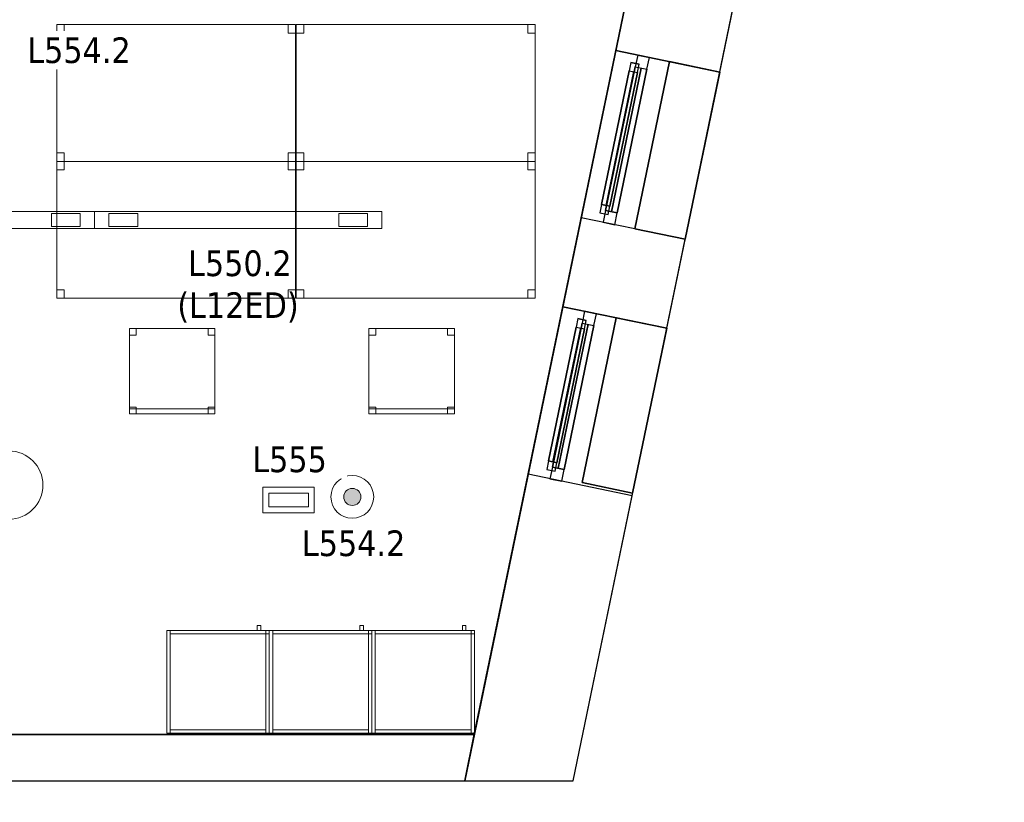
# Model space of a CAD drawing. Header units: metres. Extents: x 397.7 to 427.5, y 12.7 to 28.4.
# Tile 123 of 128: x 421.1 to 426.8, y 12.7 to 17.3. Entities that reach past the tile are written whole.
import ezdxf

# ---------------------------------------------------------------- set-up
doc = ezdxf.new("R2010")
doc.units = ezdxf.units.M
doc.layers.add('01_CARPINTERIA', color=5, linetype='Continuous', lineweight=25, true_color=0x0000ff)
doc.layers.add('01_SUELOS', color=7, linetype='Continuous', lineweight=25, true_color=0x007f00)
for name, color, linetype, lineweight in [('02_MOBILIARIO', 7, 'Continuous', 18), ('A-COLS-____-MCUT', 7, 'Continuous', 18), ('A-COLS-____-OTLN', 7, 'Continuous', 18), ('A-DETL-____-MBND', 7, 'Continuous', 18), ('A-DETL-GENF-OTLN', 7, 'Continuous', 18), ('A-GENM-____-OTLN', 7, 'Continuous', 18), ('A-WALL-____-MCUT', 7, 'Continuous', 25), ('A-WALL-____-OTLN', 7, 'Continuous', 25), ('E-LITE-____-IDEN', 7, 'Continuous', 30), ('E-LITE-EQPM-IDEN', 7, 'Continuous', 30)]:
    doc.layers.add(name, color=color, linetype=linetype, lineweight=lineweight)
doc.styles.add('Tahoma_4', font='tahoma.ttf', dxfattribs={"height": 0.15})

# ---------------------------------------------------------------- blocks, each defined once
blk = doc.blocks.new('Family - Mur P5-151247-08_ENLLUMENAT_P5')
at = {"layer": 'A-WALL-____-MCUT', "color": 253, "true_color": 0xaaaaaa}
for p, q in [((25.4725, 0.27), (0.0535, 0.27)), ((25.4166, 0), (25.4725, 0.27)), ((0, 0), (25.4166, 0))]:
    blk.add_line(p, q, dxfattribs=at)
at = {"layer": 'A-WALL-____-OTLN', "color": 253, "true_color": 0xaaaaaa}
for p, q in [((25.4725, 0.27), (0.0535, 0.27)), ((25.4166, 0), (25.4725, 0.27)), ((0, 0), (25.4166, 0))]:
    blk.add_line(p, q, dxfattribs=at)
at = {"layer": 'A-WALL-____-OTLN', "color": 253, "lineweight": 18, "true_color": 0xaaaaaa}
blk.add_line((0, 0), (25.4166, 0), dxfattribs=at)
blk = doc.blocks.new('Family - Taula 140X80_P5-151301-08_ENLLUMENAT_P5')
at = {"layer": 'A-DETL-____-MBND', "color": 253, "true_color": 0xaaaaaa}
for p, q in [((0, 0.8001), (0.0437, 0.8001)), ((0, 0.7501), (0, 0.8001)), ((0.0437, 0.8001), (0, 0.8001)), ((0, 0.8001), (0, 0.7501)), ((0, 0.8001), (1.3973, 0.8001)), ((0, 0), (0, 0.8001)), ((1.3973, 0.8001), (0, 0.8001)), ((0, 0.8001), (0, 0)), ((0.0437, 0.7501), (0, 0.7501)), ((0, 0.7501), (0.0437, 0.7501)), ((0.0437, 0.8001), (0.0437, 0.7501)), ((0.0437, 0.7501), (0.0437, 0.8001)), ((1.3536, 0.8001), (1.3973, 0.8001)), ((1.3536, 0.7501), (1.3536, 0.8001)), ((1.3973, 0.8001), (1.3536, 0.8001)), ((1.3536, 0.8001), (1.3536, 0.7501)), ((1.3973, 0.7501), (1.3536, 0.7501)), ((1.3536, 0.7501), (1.3973, 0.7501)), ((1.3973, 0.8001), (1.3973, 0.7501)), ((1.3973, 0.7501), (1.3973, 0.8001)), ((1.3973, 0.8001), (1.3973, 0)), ((1.3973, 0), (1.3973, 0.8001)), ((0, 0.05), (0.0437, 0.05)), ((0, 0), (0, 0.05)), ((0.0437, 0.05), (0, 0.05)), ((0, 0.05), (0, 0)), ((0.0437, 0), (0, 0)), ((0, 0), (0.0437, 0)), ((0, 0), (1.3973, 0)), ((0.0437, 0.05), (0.0437, 0)), ((0.0437, 0), (0.0437, 0.05)), ((1.3536, 0.05), (1.3973, 0.05)), ((1.3536, 0), (1.3536, 0.05)), ((1.3973, 0.05), (1.3536, 0.05)), ((1.3536, 0.05), (1.3536, 0)), ((1.3973, 0), (1.3536, 0)), ((1.3536, 0), (1.3973, 0)), ((1.3973, 0.05), (1.3973, 0)), ((1.3973, 0), (1.3973, 0.05)), ((1.3973, 0), (0, 0))]:
    blk.add_line(p, q, dxfattribs=at)
blk = doc.blocks.new('Family - Cadira d_Oficina_P5-151303-08_ENLLUMENAT_P5')
at = {"layer": 'A-DETL-____-MBND', "color": 253, "true_color": 0xaaaaaa}
for p, q in [((0, 0.5), (0.04, 0.5)), ((0, 0.46), (0, 0.5)), ((0.04, 0.5), (0, 0.5)), ((0, 0.5), (0, 0.46)), ((0, 0), (0, 0.5)), ((0, 0.5), (0.5, 0.5)), ((0, 0.5), (0, 0)), ((0.5, 0.5), (0, 0.5)), ((0.04, 0.5), (0.04, 0.46)), ((0.04, 0.46), (0.04, 0.5)), ((0.46, 0.5), (0.5, 0.5)), ((0.46, 0.46), (0.46, 0.5)), ((0.5, 0.5), (0.46, 0.5)), ((0.46, 0.5), (0.46, 0.46)), ((0.5, 0.5), (0.5, 0.46)), ((0.5, 0.46), (0.5, 0.5)), ((0.5, 0.5), (0.5, 0)), ((0.5, 0), (0.5, 0.5)), ((0.04, 0.46), (0, 0.46)), ((0, 0.46), (0.04, 0.46)), ((0.5, 0.46), (0.46, 0.46)), ((0.46, 0.46), (0.5, 0.46)), ((0, 0.04), (0.04, 0.04)), ((0, 0), (0, 0.04)), ((0.04, 0.04), (0, 0.04)), ((0, 0.04), (0, 0)), ((0, 0.03), (0.5, 0.03)), ((0, 0), (0, 0.03)), ((0.5, 0.03), (0, 0.03)), ((0, 0.03), (0, 0)), ((0.04, 0), (0, 0)), ((0, 0), (0.04, 0)), ((0.5, 0), (0, 0)), ((0, 0), (0.5, 0)), ((0.5, 0), (0, 0)), ((0, 0), (0.5, 0)), ((0.04, 0.04), (0.04, 0)), ((0.04, 0), (0.04, 0.04)), ((0.46, 0.04), (0.5, 0.04)), ((0.46, 0), (0.46, 0.04)), ((0.5, 0.04), (0.46, 0.04)), ((0.46, 0.04), (0.46, 0)), ((0.46, 0), (0.5, 0)), ((0.5, 0.04), (0.5, 0)), ((0.5, 0), (0.5, 0.04)), ((0.5, 0.03), (0.5, 0)), ((0.5, 0), (0.5, 0.03)), ((0.5, 0), (0.46, 0))]:
    blk.add_line(p, q, dxfattribs=at)
blk = doc.blocks.new('Family - Façana sur-est P5-151323-08_ENLLUMENAT_P5')
at = {"layer": 'A-WALL-____-MCUT', "color": 253, "true_color": 0xaaaaaa}
for p, q in [((1.7018, 0.62), (-0.1284, 0.62)), ((-0.1284, 0.62), (0, 0)), ((1.7018, 0), (1.7018, 0.62)), ((3.2333, 0.62), (2.7018, 0.62)), ((2.7018, 0.62), (2.7018, 0)), ((3.2333, 0), (3.2333, 0.62)), ((4.2318, 0.62), (4.2318, 0)), ((5.8626, 0.62), (4.2318, 0.62)), ((5.8626, 0), (5.8626, 0.62)), ((0, 0), (1.7018, 0)), ((2.7018, 0), (3.2333, 0)), ((4.2318, 0), (5.8626, 0))]:
    blk.add_line(p, q, dxfattribs=at)
at = {"layer": 'A-WALL-____-OTLN', "color": 253, "true_color": 0xaaaaaa}
for p, q in [((5.8626, 0.62), (-0.1284, 0.62)), ((-0.1284, 0.62), (0, 0)), ((1.7018, 0), (1.7018, 0.62)), ((2.7018, 0.62), (1.7018, 0.62)), ((2.7018, 0), (2.7018, 0.62)), ((3.2333, 0), (3.2333, 0.62)), ((4.2318, 0.62), (3.2333, 0.62)), ((4.2318, 0), (4.2318, 0.62)), ((5.8626, 0), (5.8626, 0.62)), ((0, 0), (5.8626, 0)), ((1.7018, 0), (2.7018, 0)), ((3.2333, 0), (4.2318, 0))]:
    blk.add_line(p, q, dxfattribs=at)
at = {"layer": 'A-WALL-____-OTLN', "color": 253, "lineweight": 18, "true_color": 0xaaaaaa}
blk.add_line((0, 0), (5.8626, 0), dxfattribs=at)
blk = doc.blocks.new('Family - Vano finestra P5-151325-08_ENLLUMENAT_P5')
at = {"layer": 'A-GENM-____-OTLN', "color": 253, "true_color": 0xaaaaaa}
for p, q in [((424.2321, 15.612), (424.0293, 14.6328)), ((424.0293, 14.6328), (424.2321, 15.612)), ((424.8392, 15.4864), (424.2321, 15.612)), ((424.2321, 15.612), (424.8392, 15.4864)), ((424.6365, 14.5071), (424.8392, 15.4864)), ((424.8392, 15.4864), (424.6365, 14.5071)), ((424.0293, 14.6328), (424.6365, 14.5071)), ((424.0293, 14.6328), (424.6365, 14.5071))]:
    blk.add_line(p, q, dxfattribs=at)
blk = doc.blocks.new('Family - Vano finestra P5-151327-08_ENLLUMENAT_P5')
at = {"layer": 'A-GENM-____-OTLN', "color": 253, "true_color": 0xaaaaaa}
for p, q in [((424.5422, 17.1103), (424.3398, 16.1325)), ((424.3398, 16.1325), (424.5422, 17.1103)), ((425.1494, 16.9846), (424.5422, 17.1103)), ((424.5422, 17.1103), (425.1494, 16.9846)), ((424.9469, 16.0068), (425.1494, 16.9846)), ((425.1494, 16.9846), (424.9469, 16.0068)), ((424.3398, 16.1325), (424.9469, 16.0068)), ((424.3398, 16.1325), (424.9469, 16.0068))]:
    blk.add_line(p, q, dxfattribs=at)
blk = doc.blocks.new('Family - Taula 140X80_P5-151368-08_ENLLUMENAT_P5')
at = {"layer": 'A-DETL-____-MBND', "color": 253, "true_color": 0xaaaaaa}
for p, q in [((0, 0), (0, 0.8001)), ((0, 0.8001), (1.3973, 0.8001)), ((1.3973, 0.8001), (0, 0.8001)), ((0, 0.8001), (0, 0)), ((0, 0.7501), (0, 0.8001)), ((0, 0.8001), (0.0437, 0.8001)), ((0.0437, 0.8001), (0, 0.8001)), ((0, 0.8001), (0, 0.7501)), ((0.0437, 0.7501), (0, 0.7501)), ((0, 0.7501), (0.0437, 0.7501)), ((0.0437, 0.8001), (0.0437, 0.7501)), ((0.0437, 0.7501), (0.0437, 0.8001)), ((1.3536, 0.7501), (1.3536, 0.8001)), ((1.3536, 0.8001), (1.3973, 0.8001)), ((1.3973, 0.8001), (1.3536, 0.8001)), ((1.3536, 0.8001), (1.3536, 0.7501)), ((1.3973, 0.7501), (1.3536, 0.7501)), ((1.3536, 0.7501), (1.3973, 0.7501)), ((1.3973, 0.8001), (1.3973, 0.7501)), ((1.3973, 0.7501), (1.3973, 0.8001)), ((1.3973, 0.8001), (1.3973, 0)), ((1.3973, 0), (1.3973, 0.8001)), ((0, 0), (0, 0.05)), ((0, 0.05), (0.0437, 0.05)), ((0.0437, 0.05), (0, 0.05)), ((0, 0.05), (0, 0)), ((1.3973, 0), (0, 0)), ((0, 0), (1.3973, 0)), ((0.0437, 0), (0, 0)), ((0, 0), (0.0437, 0)), ((0.0437, 0.05), (0.0437, 0)), ((0.0437, 0), (0.0437, 0.05)), ((1.3536, 0), (1.3536, 0.05)), ((1.3536, 0.05), (1.3973, 0.05)), ((1.3973, 0.05), (1.3536, 0.05)), ((1.3536, 0.05), (1.3536, 0)), ((1.3973, 0), (1.3536, 0)), ((1.3536, 0), (1.3973, 0)), ((1.3973, 0.05), (1.3973, 0)), ((1.3973, 0), (1.3973, 0.05))]:
    blk.add_line(p, q, dxfattribs=at)
blk = doc.blocks.new('Family - Taula 140X80_P5-151380-08_ENLLUMENAT_P5')
at = {"layer": 'A-DETL-____-MBND', "color": 253, "true_color": 0xaaaaaa}
for p, q in [((0, 0.8001), (1.3973, 0.8001)), ((0, 0), (0, 0.8001)), ((1.3973, 0.8001), (0, 0.8001)), ((0, 0.8001), (0, 0)), ((0, 0.8001), (0.0437, 0.8001)), ((0, 0.7501), (0, 0.8001)), ((0.0437, 0.8001), (0, 0.8001)), ((0, 0.8001), (0, 0.7501)), ((0.0437, 0.7501), (0, 0.7501)), ((0, 0.7501), (0.0437, 0.7501)), ((0.0437, 0.8001), (0.0437, 0.7501)), ((0.0437, 0.7501), (0.0437, 0.8001)), ((1.3536, 0.8001), (1.3973, 0.8001)), ((1.3536, 0.7501), (1.3536, 0.8001)), ((1.3973, 0.8001), (1.3536, 0.8001)), ((1.3536, 0.8001), (1.3536, 0.7501)), ((1.3973, 0.7501), (1.3536, 0.7501)), ((1.3536, 0.7501), (1.3973, 0.7501)), ((1.3973, 0.8001), (1.3973, 0)), ((1.3973, 0), (1.3973, 0.8001)), ((1.3973, 0.8001), (1.3973, 0.7501)), ((1.3973, 0.7501), (1.3973, 0.8001)), ((0, 0.05), (0.0437, 0.05)), ((0, 0), (0, 0.05)), ((0.0437, 0.05), (0, 0.05)), ((0, 0.05), (0, 0)), ((0.0437, 0), (0, 0)), ((0, 0), (0.0437, 0)), ((0, 0), (1.3973, 0)), ((0.0437, 0.05), (0.0437, 0)), ((0.0437, 0), (0.0437, 0.05)), ((1.3536, 0.05), (1.3973, 0.05)), ((1.3536, 0), (1.3536, 0.05)), ((1.3973, 0.05), (1.3536, 0.05)), ((1.3536, 0.05), (1.3536, 0)), ((1.3973, 0), (1.3536, 0)), ((1.3536, 0), (1.3973, 0)), ((1.3973, 0.05), (1.3973, 0)), ((1.3973, 0), (1.3973, 0.05)), ((1.3973, 0), (0, 0))]:
    blk.add_line(p, q, dxfattribs=at)
blk = doc.blocks.new('Family - Acabats de façanes P5-151392-08_ENLLUMENAT_P5')
at = {"layer": '01_SUELOS', "color": 9, "true_color": 0xaad4aa}
for p, q in [((0, 0.0609), (0.202, 1.0388)), ((0.202, 1.0388), (0, 0.0609)), ((0.202, 1.0388), (0.4966, 0.9778)), ((0.4966, 0.9778), (0.202, 1.0388)), ((0.4966, 0.9778), (0.2942, 0)), ((0.2942, 0), (0.4966, 0.9778)), ((0.2942, 0), (0, 0.0609)), ((0, 0.0609), (0.2942, 0))]:
    blk.add_line(p, q, dxfattribs=at)
blk = doc.blocks.new('Family - Armai 60x60x60_P5-151428-08_ENLLUMENAT_P5')
at = {"layer": 'A-DETL-____-MBND', "color": 253, "true_color": 0xaaaaaa}
for p, q in [((0, 0.6), (0.6, 0.6)), ((0.6, 0.6), (0, 0.6)), ((0, 0), (0, 0.6)), ((0, 0.6), (0, 0)), ((0, 0.6), (0.6, 0.6)), ((0.6, 0.6), (0, 0.6)), ((0, 0), (0, 0.6)), ((0, 0.6), (0, 0)), ((0, 0.6), (0.02, 0.6)), ((0.02, 0.6), (0, 0.6)), ((0, 0), (0, 0.6)), ((0, 0.6), (0, 0)), ((0.02, 0.6), (0.02, 0)), ((0.02, 0), (0.02, 0.6)), ((0.02, 0.58), (0.02, 0.6)), ((0.02, 0.6), (0.02, 0.58)), ((0.02, 0.6), (0.58, 0.6)), ((0.58, 0.6), (0.02, 0.6)), ((0.58, 0.58), (0.02, 0.58)), ((0.02, 0.58), (0.58, 0.58)), ((0.53, 0.6), (0.53, 0.63)), ((0.53, 0.63), (0.53, 0.6)), ((0.53, 0.63), (0.55, 0.63)), ((0.55, 0.63), (0.53, 0.63)), ((0.55, 0.6), (0.53, 0.6)), ((0.53, 0.6), (0.55, 0.6)), ((0.55, 0.63), (0.55, 0.6)), ((0.55, 0.63), (0.55, 0.6)), ((0.58, 0.58), (0.58, 0.6)), ((0.58, 0.6), (0.6, 0.6)), ((0.58, 0.58), (0.58, 0.6)), ((0.6, 0.6), (0.58, 0.6)), ((0.58, 0.6), (0.6, 0.6)), ((0.6, 0.6), (0.58, 0.6)), ((0.58, 0), (0.58, 0.6)), ((0.58, 0.6), (0.58, 0)), ((0.58, 0.6), (0.58, 0.58)), ((0.58, 0.6), (0.58, 0.58)), ((0.6, 0.58), (0.58, 0.58)), ((0.58, 0.58), (0.6, 0.58)), ((0.6, 0.6), (0.6, 0)), ((0.6, 0), (0.6, 0.6)), ((0.6, 0.58), (0.6, 0.6)), ((0.6, 0.6), (0.6, 0.58)), ((0.6, 0.6), (0.6, 0)), ((0.6, 0), (0.6, 0.6)), ((0.6, 0.6), (0.6, 0)), ((0.6, 0), (0.6, 0.6)), ((0.6, 0), (0, 0)), ((0, 0), (0.6, 0)), ((0.6, 0), (0, 0)), ((0, 0), (0.6, 0)), ((0.02, 0), (0, 0)), ((0.02, 0), (0, 0)), ((0.02, 0), (0.02, 0.02)), ((0.02, 0.02), (0.02, 0)), ((0.02, 0.02), (0.58, 0.02)), ((0.58, 0.02), (0.02, 0.02)), ((0.58, 0), (0.02, 0)), ((0.02, 0), (0.58, 0)), ((0.58, 0.02), (0.58, 0)), ((0.58, 0.02), (0.58, 0)), ((0.6, 0), (0.58, 0)), ((0.6, 0), (0.58, 0))]:
    blk.add_line(p, q, dxfattribs=at)
blk = doc.blocks.new('Family - Taula 140X80_P5-151452-08_ENLLUMENAT_P5')
at = {"layer": 'A-DETL-____-MBND', "color": 253, "true_color": 0xaaaaaa}
for p, q in [((0, 0), (0, 0.8001)), ((0, 0.8001), (1.3973, 0.8001)), ((1.3973, 0.8001), (0, 0.8001)), ((0, 0.8001), (0, 0)), ((0, 0.7501), (0, 0.8001)), ((0, 0.8001), (0.0437, 0.8001)), ((0.0437, 0.8001), (0, 0.8001)), ((0, 0.8001), (0, 0.7501)), ((0.0437, 0.7501), (0, 0.7501)), ((0, 0.7501), (0.0437, 0.7501)), ((0.0437, 0.8001), (0.0437, 0.7501)), ((0.0437, 0.7501), (0.0437, 0.8001)), ((1.3536, 0.7501), (1.3536, 0.8001)), ((1.3536, 0.8001), (1.3973, 0.8001)), ((1.3973, 0.8001), (1.3536, 0.8001)), ((1.3536, 0.8001), (1.3536, 0.7501)), ((1.3973, 0.7501), (1.3536, 0.7501)), ((1.3536, 0.7501), (1.3973, 0.7501)), ((1.3973, 0.8001), (1.3973, 0.7501)), ((1.3973, 0.7501), (1.3973, 0.8001)), ((1.3973, 0.8001), (1.3973, 0)), ((1.3973, 0), (1.3973, 0.8001)), ((0, 0), (0, 0.05)), ((0, 0.05), (0.0437, 0.05)), ((0.0437, 0.05), (0, 0.05)), ((0, 0.05), (0, 0)), ((1.3973, 0), (0, 0)), ((0, 0), (1.3973, 0)), ((0.0437, 0), (0, 0)), ((0, 0), (0.0437, 0)), ((0.0437, 0.05), (0.0437, 0)), ((0.0437, 0), (0.0437, 0.05)), ((1.3536, 0), (1.3536, 0.05)), ((1.3536, 0.05), (1.3973, 0.05)), ((1.3973, 0.05), (1.3536, 0.05)), ((1.3536, 0.05), (1.3536, 0)), ((1.3973, 0), (1.3536, 0)), ((1.3536, 0), (1.3973, 0)), ((1.3973, 0.05), (1.3973, 0)), ((1.3973, 0), (1.3973, 0.05))]:
    blk.add_line(p, q, dxfattribs=at)
blk = doc.blocks.new('Forma directa - LONDR55-XX_ZZ-ARQ-CAA-M3D-Londres55-151496-08_ENLLUMENAT_P5')
at = {"layer": '01_CARPINTERIA', "color": 161, "true_color": 0xaaaaff}
for p, q in [((0.07, 0.07), (0, 0.07)), ((0, 0.07), (0, 0)), ((0.07, 0.07), (0, 0.07)), ((0, 0.07), (0, 0)), ((0.1, 0.1), (0.05, 0.1)), ((0.05, 0.1), (0.05, 0.05)), ((0.1, 0.1), (0.05, 0.1)), ((0.05, 0.1), (0.05, 0.05)), ((0.07, 0.07), (0.93, 0.07)), ((0.93, 0.07), (0.07, 0.07)), ((0.07, 0.07), (0.07, 0)), ((0.07, 0), (0.07, 0.07)), ((0.07, 0), (0.07, 0.07)), ((0.07, 0.07), (0.07, 0)), ((0.1, 0.1), (0.9, 0.1)), ((0.9, 0.1), (0.1, 0.1)), ((0.1, 0.1), (0.1, 0.05)), ((0.1, 0.05), (0.1, 0.1)), ((0.1, 0.05), (0.1, 0.1)), ((0.1, 0.1), (0.1, 0.05)), ((0.9, 0.075), (0.1, 0.075)), ((0.9, 0.075), (0.1, 0.075)), ((0.9, 0.1), (0.9, 0.05)), ((0.9, 0.1), (0.9, 0.05)), ((0.95, 0.1), (0.9, 0.1)), ((0.9, 0.1), (0.9, 0.05)), ((0.95, 0.1), (0.9, 0.1)), ((0.9, 0.1), (0.9, 0.05)), ((0.93, 0.07), (0.93, 0)), ((0.93, 0.07), (0.93, 0)), ((1, 0.07), (0.93, 0.07)), ((0.93, 0.07), (0.93, 0)), ((1, 0.07), (0.93, 0.07)), ((0.93, 0.07), (0.93, 0)), ((0.95, 0.05), (0.95, 0.1)), ((0.95, 0.1), (0.95, 0.05)), ((1, 0), (1, 0.07)), ((1, 0.07), (1, 0)), ((0, 0), (0.07, 0)), ((0, 0), (0.07, 0)), ((0.05, 0.05), (0.1, 0.05)), ((0.05, 0.05), (0.1, 0.05)), ((0.93, 0.035), (0.07, 0.035)), ((0.07, 0.035), (0.93, 0.035)), ((0.07, 0), (0.93, 0)), ((0.93, 0), (0.07, 0)), ((0.1, 0.05), (0.9, 0.05)), ((0.9, 0.05), (0.1, 0.05)), ((0.9, 0.05), (0.95, 0.05)), ((0.9, 0.05), (0.95, 0.05)), ((0.93, 0), (1, 0)), ((0.93, 0), (1, 0))]:
    blk.add_line(p, q, dxfattribs=at)
blk = doc.blocks.new('Forma directa - Finestra P5-151497-08_ENLLUMENAT_P5')
at = {"xscale": 1.00000002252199, "yscale": 1.00000002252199, "zscale": 1.00000002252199}
blk.add_blockref('Forma directa - LONDR55-XX_ZZ-ARQ-CAA-M3D-Londres55-151496-08_ENLLUMENAT_P5', (0, 0), dxfattribs=at)
blk = doc.blocks.new('Family - Cadira d_Oficina_P5-151540-08_ENLLUMENAT_P5')
at = {"layer": 'A-DETL-____-MBND', "color": 253, "true_color": 0xaaaaaa}
for p, q in [((0, 0.5), (0.04, 0.5)), ((0, 0.46), (0, 0.5)), ((0.04, 0.5), (0, 0.5)), ((0, 0.5), (0, 0.46)), ((0, 0), (0, 0.5)), ((0, 0.5), (0.5, 0.5)), ((0, 0.5), (0, 0)), ((0.5, 0.5), (0, 0.5)), ((0.04, 0.5), (0.04, 0.46)), ((0.04, 0.46), (0.04, 0.5)), ((0.46, 0.5), (0.5, 0.5)), ((0.46, 0.46), (0.46, 0.5)), ((0.5, 0.5), (0.46, 0.5)), ((0.46, 0.5), (0.46, 0.46)), ((0.5, 0.5), (0.5, 0.46)), ((0.5, 0.46), (0.5, 0.5)), ((0.5, 0.5), (0.5, 0)), ((0.5, 0), (0.5, 0.5)), ((0.04, 0.46), (0, 0.46)), ((0, 0.46), (0.04, 0.46)), ((0.5, 0.46), (0.46, 0.46)), ((0.46, 0.46), (0.5, 0.46)), ((0, 0.04), (0.04, 0.04)), ((0, 0), (0, 0.04)), ((0.04, 0.04), (0, 0.04)), ((0, 0.04), (0, 0)), ((0, 0.03), (0.5, 0.03)), ((0, 0), (0, 0.03)), ((0.5, 0.03), (0, 0.03)), ((0, 0.03), (0, 0)), ((0.04, 0), (0, 0)), ((0, 0), (0.04, 0)), ((0.5, 0), (0, 0)), ((0, 0), (0.5, 0)), ((0.5, 0), (0, 0)), ((0, 0), (0.5, 0)), ((0.04, 0.04), (0.04, 0)), ((0.04, 0), (0.04, 0.04)), ((0.46, 0.04), (0.5, 0.04)), ((0.46, 0), (0.46, 0.04)), ((0.5, 0.04), (0.46, 0.04)), ((0.46, 0.04), (0.46, 0)), ((0.46, 0), (0.5, 0)), ((0.5, 0.04), (0.5, 0)), ((0.5, 0), (0.5, 0.04)), ((0.5, 0.03), (0.5, 0)), ((0.5, 0), (0.5, 0.03)), ((0.5, 0), (0.46, 0))]:
    blk.add_line(p, q, dxfattribs=at)
blk = doc.blocks.new('Family - Paviment P5-151720-08_ENLLUMENAT_P5')
at = {"layer": '01_SUELOS', "color": 9, "true_color": 0xaad4aa}
for p, q in [((25.4182, 0), (28.518, 14.9576)), ((28.518, 14.9576), (25.4182, 0)), ((0, 0), (25.4182, 0)), ((25.4182, 0), (0, 0))]:
    blk.add_line(p, q, dxfattribs=at)
blk = doc.blocks.new('Forma directa - LONDR55-XX_ZZ-ARQ-CAA-M3D-Londres55-151745-08_ENLLUMENAT_P5')
at = {"layer": '01_CARPINTERIA', "color": 161, "true_color": 0xaaaaff}
for p, q in [((0.07, 0.07), (0, 0.07)), ((0, 0.07), (0, 0)), ((0.07, 0.07), (0, 0.07)), ((0, 0.07), (0, 0)), ((0.1, 0.1), (0.05, 0.1)), ((0.05, 0.1), (0.05, 0.05)), ((0.1, 0.1), (0.05, 0.1)), ((0.05, 0.1), (0.05, 0.05)), ((0.07, 0.07), (0.9285, 0.07)), ((0.9285, 0.07), (0.07, 0.07)), ((0.07, 0.07), (0.07, 0)), ((0.07, 0), (0.07, 0.07)), ((0.07, 0), (0.07, 0.07)), ((0.07, 0.07), (0.07, 0)), ((0.1, 0.05), (0.1, 0.1)), ((0.1, 0.1), (0.1, 0.05)), ((0.1, 0.1), (0.8985, 0.1)), ((0.8985, 0.1), (0.1, 0.1)), ((0.1, 0.1), (0.1, 0.05)), ((0.1, 0.05), (0.1, 0.1)), ((0.8985, 0.075), (0.1, 0.075)), ((0.8985, 0.075), (0.1, 0.075)), ((0.9485, 0.1), (0.8985, 0.1)), ((0.8985, 0.1), (0.8985, 0.05)), ((0.9485, 0.1), (0.8985, 0.1)), ((0.8985, 0.1), (0.8985, 0.05)), ((0.8985, 0.1), (0.8985, 0.05)), ((0.8985, 0.1), (0.8985, 0.05)), ((0.9985, 0.07), (0.9285, 0.07)), ((0.9285, 0.07), (0.9285, 0)), ((0.9985, 0.07), (0.9285, 0.07)), ((0.9285, 0.07), (0.9285, 0)), ((0.9285, 0.07), (0.9285, 0)), ((0.9285, 0.07), (0.9285, 0)), ((0.9485, 0.05), (0.9485, 0.1)), ((0.9485, 0.1), (0.9485, 0.05)), ((0.9985, 0), (0.9985, 0.07)), ((0.9985, 0.07), (0.9985, 0)), ((0, 0), (0.07, 0)), ((0, 0), (0.07, 0)), ((0.05, 0.05), (0.1, 0.05)), ((0.05, 0.05), (0.1, 0.05)), ((0.9285, 0.035), (0.07, 0.035)), ((0.07, 0.035), (0.9285, 0.035)), ((0.07, 0), (0.9285, 0)), ((0.9285, 0), (0.07, 0)), ((0.1, 0.05), (0.8985, 0.05)), ((0.8985, 0.05), (0.1, 0.05)), ((0.8985, 0.05), (0.9485, 0.05)), ((0.8985, 0.05), (0.9485, 0.05)), ((0.9285, 0), (0.9985, 0)), ((0.9285, 0), (0.9985, 0))]:
    blk.add_line(p, q, dxfattribs=at)
blk = doc.blocks.new('Forma directa - Finestra P5-151746-08_ENLLUMENAT_P5')
at = {"xscale": 1.00000000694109, "yscale": 1.00000000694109, "zscale": 1.00000000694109}
blk.add_blockref('Forma directa - LONDR55-XX_ZZ-ARQ-CAA-M3D-Londres55-151745-08_ENLLUMENAT_P5', (0, 0), dxfattribs=at)
blk = doc.blocks.new('Family - Armai 60x60x60_P5-151775-08_ENLLUMENAT_P5')
at = {"layer": 'A-DETL-____-MBND', "color": 253, "true_color": 0xaaaaaa}
for p, q in [((0, 0.6), (0.6, 0.6)), ((0.6, 0.6), (0, 0.6)), ((0, 0), (0, 0.6)), ((0, 0.6), (0, 0)), ((0, 0.6), (0.6, 0.6)), ((0.6, 0.6), (0, 0.6)), ((0, 0), (0, 0.6)), ((0, 0.6), (0, 0)), ((0, 0.6), (0.02, 0.6)), ((0.02, 0.6), (0, 0.6)), ((0, 0), (0, 0.6)), ((0, 0.6), (0, 0)), ((0.02, 0.58), (0.02, 0.6)), ((0.02, 0.6), (0.02, 0.58)), ((0.02, 0.6), (0.58, 0.6)), ((0.58, 0.6), (0.02, 0.6)), ((0.02, 0.6), (0.02, 0)), ((0.02, 0), (0.02, 0.6)), ((0.58, 0.58), (0.02, 0.58)), ((0.02, 0.58), (0.58, 0.58)), ((0.53, 0.6), (0.53, 0.63)), ((0.53, 0.63), (0.53, 0.6)), ((0.53, 0.63), (0.55, 0.63)), ((0.55, 0.63), (0.53, 0.63)), ((0.55, 0.6), (0.53, 0.6)), ((0.53, 0.6), (0.55, 0.6)), ((0.55, 0.63), (0.55, 0.6)), ((0.55, 0.63), (0.55, 0.6)), ((0.58, 0.6), (0.58, 0.58)), ((0.58, 0.6), (0.58, 0.58)), ((0.58, 0.6), (0.6, 0.6)), ((0.6, 0.6), (0.58, 0.6)), ((0.58, 0), (0.58, 0.6)), ((0.58, 0.6), (0.58, 0)), ((0.58, 0.58), (0.58, 0.6)), ((0.58, 0.6), (0.6, 0.6)), ((0.58, 0.58), (0.58, 0.6)), ((0.6, 0.6), (0.58, 0.6)), ((0.6, 0.58), (0.58, 0.58)), ((0.58, 0.58), (0.6, 0.58)), ((0.6, 0.6), (0.6, 0)), ((0.6, 0), (0.6, 0.6)), ((0.6, 0.6), (0.6, 0)), ((0.6, 0), (0.6, 0.6)), ((0.6, 0.6), (0.6, 0)), ((0.6, 0), (0.6, 0.6)), ((0.6, 0.58), (0.6, 0.6)), ((0.6, 0.6), (0.6, 0.58)), ((0.6, 0), (0, 0)), ((0, 0), (0.6, 0)), ((0.6, 0), (0, 0)), ((0, 0), (0.6, 0)), ((0.02, 0), (0, 0)), ((0.02, 0), (0, 0)), ((0.02, 0), (0.02, 0.02)), ((0.02, 0.02), (0.02, 0)), ((0.02, 0.02), (0.58, 0.02)), ((0.58, 0.02), (0.02, 0.02)), ((0.58, 0), (0.02, 0)), ((0.02, 0), (0.58, 0)), ((0.58, 0.02), (0.58, 0)), ((0.58, 0.02), (0.58, 0)), ((0.6, 0), (0.58, 0)), ((0.6, 0), (0.58, 0))]:
    blk.add_line(p, q, dxfattribs=at)
blk = doc.blocks.new('Family - Armai 60x60x60_P5-151794-08_ENLLUMENAT_P5')
at = {"layer": 'A-DETL-____-MBND', "color": 253, "true_color": 0xaaaaaa}
for p, q in [((0, 0.6), (0.6, 0.6)), ((0.6, 0.6), (0, 0.6)), ((0, 0), (0, 0.6)), ((0, 0.6), (0, 0)), ((0, 0.6), (0.6, 0.6)), ((0.6, 0.6), (0, 0.6)), ((0, 0), (0, 0.6)), ((0, 0.6), (0, 0)), ((0, 0.6), (0.02, 0.6)), ((0.02, 0.6), (0, 0.6)), ((0, 0), (0, 0.6)), ((0, 0.6), (0, 0)), ((0.02, 0.58), (0.02, 0.6)), ((0.02, 0.6), (0.02, 0.58)), ((0.02, 0.6), (0.58, 0.6)), ((0.58, 0.6), (0.02, 0.6)), ((0.02, 0.6), (0.02, 0)), ((0.02, 0), (0.02, 0.6)), ((0.58, 0.58), (0.02, 0.58)), ((0.02, 0.58), (0.58, 0.58)), ((0.53, 0.6), (0.53, 0.63)), ((0.53, 0.63), (0.53, 0.6)), ((0.53, 0.63), (0.55, 0.63)), ((0.55, 0.63), (0.53, 0.63)), ((0.55, 0.6), (0.53, 0.6)), ((0.53, 0.6), (0.55, 0.6)), ((0.55, 0.63), (0.55, 0.6)), ((0.55, 0.63), (0.55, 0.6)), ((0.58, 0.58), (0.58, 0.6)), ((0.58, 0.6), (0.6, 0.6)), ((0.58, 0.58), (0.58, 0.6)), ((0.6, 0.6), (0.58, 0.6)), ((0.58, 0.6), (0.6, 0.6)), ((0.6, 0.6), (0.58, 0.6)), ((0.58, 0), (0.58, 0.6)), ((0.58, 0.6), (0.58, 0)), ((0.58, 0.6), (0.58, 0.58)), ((0.58, 0.6), (0.58, 0.58)), ((0.6, 0.58), (0.58, 0.58)), ((0.58, 0.58), (0.6, 0.58)), ((0.6, 0.58), (0.6, 0.6)), ((0.6, 0.6), (0.6, 0.58)), ((0.6, 0.6), (0.6, 0)), ((0.6, 0), (0.6, 0.6)), ((0.6, 0.6), (0.6, 0)), ((0.6, 0), (0.6, 0.6)), ((0.6, 0.6), (0.6, 0)), ((0.6, 0), (0.6, 0.6)), ((0.6, 0), (0, 0)), ((0, 0), (0.6, 0)), ((0.6, 0), (0, 0)), ((0, 0), (0.6, 0)), ((0.02, 0), (0, 0)), ((0.02, 0), (0, 0)), ((0.02, 0), (0.02, 0.02)), ((0.02, 0.02), (0.02, 0)), ((0.02, 0.02), (0.58, 0.02)), ((0.58, 0.02), (0.02, 0.02)), ((0.58, 0), (0.02, 0)), ((0.02, 0), (0.58, 0)), ((0.58, 0.02), (0.58, 0)), ((0.58, 0.02), (0.58, 0)), ((0.6, 0), (0.58, 0)), ((0.6, 0), (0.58, 0))]:
    blk.add_line(p, q, dxfattribs=at)
blk = doc.blocks.new('Family - Armai 60x60x60_P5-151886-08_ENLLUMENAT_P5')
at = {"layer": 'A-DETL-____-MBND', "color": 253, "true_color": 0xaaaaaa}
for p, q in [((0, 0.6), (0.6, 0.6)), ((0.6, 0.6), (0, 0.6)), ((0, 0), (0, 0.6)), ((0, 0.6), (0, 0)), ((0, 0.6), (0.6, 0.6)), ((0.6, 0.6), (0, 0.6)), ((0, 0), (0, 0.6)), ((0, 0.6), (0, 0)), ((0, 0.6), (0.02, 0.6)), ((0.02, 0.6), (0, 0.6)), ((0, 0), (0, 0.6)), ((0, 0.6), (0, 0)), ((0.02, 0.58), (0.02, 0.6)), ((0.02, 0.6), (0.02, 0.58)), ((0.02, 0.6), (0.58, 0.6)), ((0.58, 0.6), (0.02, 0.6)), ((0.02, 0.6), (0.02, 0)), ((0.02, 0), (0.02, 0.6)), ((0.58, 0.58), (0.02, 0.58)), ((0.02, 0.58), (0.58, 0.58)), ((0.53, 0.6), (0.53, 0.63)), ((0.53, 0.63), (0.53, 0.6)), ((0.53, 0.63), (0.55, 0.63)), ((0.55, 0.63), (0.53, 0.63)), ((0.55, 0.6), (0.53, 0.6)), ((0.53, 0.6), (0.55, 0.6)), ((0.55, 0.63), (0.55, 0.6)), ((0.55, 0.63), (0.55, 0.6)), ((0.58, 0.6), (0.58, 0.58)), ((0.58, 0.6), (0.58, 0.58)), ((0.58, 0.6), (0.6, 0.6)), ((0.6, 0.6), (0.58, 0.6)), ((0.58, 0), (0.58, 0.6)), ((0.58, 0.6), (0.58, 0)), ((0.58, 0.58), (0.58, 0.6)), ((0.58, 0.6), (0.6, 0.6)), ((0.58, 0.58), (0.58, 0.6)), ((0.6, 0.6), (0.58, 0.6)), ((0.6, 0.58), (0.58, 0.58)), ((0.58, 0.58), (0.6, 0.58)), ((0.6, 0.6), (0.6, 0)), ((0.6, 0), (0.6, 0.6)), ((0.6, 0.6), (0.6, 0)), ((0.6, 0), (0.6, 0.6)), ((0.6, 0.6), (0.6, 0)), ((0.6, 0), (0.6, 0.6)), ((0.6, 0.58), (0.6, 0.6)), ((0.6, 0.6), (0.6, 0.58)), ((0.6, 0), (0, 0)), ((0, 0), (0.6, 0)), ((0.6, 0), (0, 0)), ((0, 0), (0.6, 0)), ((0.02, 0), (0, 0)), ((0.02, 0), (0, 0)), ((0.02, 0), (0.02, 0.02)), ((0.02, 0.02), (0.02, 0)), ((0.02, 0.02), (0.58, 0.02)), ((0.58, 0.02), (0.02, 0.02)), ((0.58, 0), (0.02, 0)), ((0.02, 0), (0.58, 0)), ((0.58, 0.02), (0.58, 0)), ((0.58, 0.02), (0.58, 0)), ((0.6, 0), (0.58, 0)), ((0.6, 0), (0.58, 0))]:
    blk.add_line(p, q, dxfattribs=at)
blk = doc.blocks.new('Family - Pilar P5-151890-08_ENLLUMENAT_P5')
at = {"layer": 'A-COLS-____-MCUT', "color": 253, "true_color": 0xaaaaaa}
for start, end in [(360, 180), (180, 360)]:
    blk.add_arc((0.2, 0.2), 0.2, start, end, dxfattribs=at)
at = {"layer": 'A-COLS-____-OTLN', "color": 253, "true_color": 0xaaaaaa}
for start, end in [(360, 180), (180, 360)]:
    blk.add_arc((0.2, 0.2), 0.2, start, end, dxfattribs=at)
blk = doc.blocks.new('Family - Armai 60x60x60_P5-151907-08_ENLLUMENAT_P5')
at = {"layer": 'A-DETL-____-MBND', "color": 253, "true_color": 0xaaaaaa}
for p, q in [((0, 0.6), (0.02, 0.6)), ((0.02, 0.6), (0, 0.6)), ((0, 0), (0, 0.6)), ((0, 0.6), (0, 0)), ((0, 0.6), (0.6, 0.6)), ((0.6, 0.6), (0, 0.6)), ((0, 0), (0, 0.6)), ((0, 0.6), (0, 0)), ((0, 0.6), (0.6, 0.6)), ((0.6, 0.6), (0, 0.6)), ((0, 0), (0, 0.6)), ((0, 0.6), (0, 0)), ((0.02, 0.6), (0.02, 0)), ((0.02, 0), (0.02, 0.6)), ((0.02, 0.58), (0.02, 0.6)), ((0.02, 0.6), (0.02, 0.58)), ((0.02, 0.6), (0.58, 0.6)), ((0.58, 0.6), (0.02, 0.6)), ((0.58, 0.58), (0.02, 0.58)), ((0.02, 0.58), (0.58, 0.58)), ((0.53, 0.6), (0.53, 0.63)), ((0.53, 0.63), (0.53, 0.6)), ((0.53, 0.63), (0.55, 0.63)), ((0.55, 0.63), (0.53, 0.63)), ((0.55, 0.6), (0.53, 0.6)), ((0.53, 0.6), (0.55, 0.6)), ((0.55, 0.63), (0.55, 0.6)), ((0.55, 0.63), (0.55, 0.6)), ((0.58, 0.6), (0.6, 0.6)), ((0.6, 0.6), (0.58, 0.6)), ((0.58, 0), (0.58, 0.6)), ((0.58, 0.6), (0.58, 0)), ((0.58, 0.58), (0.58, 0.6)), ((0.58, 0.6), (0.6, 0.6)), ((0.58, 0.58), (0.58, 0.6)), ((0.6, 0.6), (0.58, 0.6)), ((0.58, 0.6), (0.58, 0.58)), ((0.58, 0.6), (0.58, 0.58)), ((0.6, 0.58), (0.58, 0.58)), ((0.58, 0.58), (0.6, 0.58)), ((0.6, 0.6), (0.6, 0)), ((0.6, 0), (0.6, 0.6)), ((0.6, 0.6), (0.6, 0)), ((0.6, 0), (0.6, 0.6)), ((0.6, 0.6), (0.6, 0)), ((0.6, 0), (0.6, 0.6)), ((0.6, 0.58), (0.6, 0.6)), ((0.6, 0.6), (0.6, 0.58)), ((0.02, 0), (0, 0)), ((0.02, 0), (0, 0)), ((0.6, 0), (0, 0)), ((0, 0), (0.6, 0)), ((0.6, 0), (0, 0)), ((0, 0), (0.6, 0)), ((0.02, 0), (0.02, 0.02)), ((0.02, 0.02), (0.02, 0)), ((0.02, 0.02), (0.58, 0.02)), ((0.58, 0.02), (0.02, 0.02)), ((0.58, 0), (0.02, 0)), ((0.02, 0), (0.58, 0)), ((0.58, 0.02), (0.58, 0)), ((0.58, 0.02), (0.58, 0)), ((0.6, 0), (0.58, 0)), ((0.6, 0), (0.58, 0))]:
    blk.add_line(p, q, dxfattribs=at)
blk = doc.blocks.new('Family - Armai 60x60x60_P5-151948-08_ENLLUMENAT_P5')
at = {"layer": 'A-DETL-____-MBND', "color": 253, "true_color": 0xaaaaaa}
for p, q in [((0, 0.6), (0.6, 0.6)), ((0.6, 0.6), (0, 0.6)), ((0, 0), (0, 0.6)), ((0, 0.6), (0, 0)), ((0, 0.6), (0.6, 0.6)), ((0.6, 0.6), (0, 0.6)), ((0, 0), (0, 0.6)), ((0, 0.6), (0, 0)), ((0, 0.6), (0.02, 0.6)), ((0.02, 0.6), (0, 0.6)), ((0, 0), (0, 0.6)), ((0, 0.6), (0, 0)), ((0.02, 0.58), (0.02, 0.6)), ((0.02, 0.6), (0.02, 0.58)), ((0.02, 0.6), (0.58, 0.6)), ((0.58, 0.6), (0.02, 0.6)), ((0.02, 0.6), (0.02, 0)), ((0.02, 0), (0.02, 0.6)), ((0.58, 0.58), (0.02, 0.58)), ((0.02, 0.58), (0.58, 0.58)), ((0.53, 0.6), (0.53, 0.63)), ((0.53, 0.63), (0.53, 0.6)), ((0.53, 0.63), (0.55, 0.63)), ((0.55, 0.63), (0.53, 0.63)), ((0.55, 0.6), (0.53, 0.6)), ((0.53, 0.6), (0.55, 0.6)), ((0.55, 0.63), (0.55, 0.6)), ((0.55, 0.63), (0.55, 0.6)), ((0.58, 0.6), (0.58, 0.58)), ((0.58, 0.6), (0.58, 0.58)), ((0.58, 0.6), (0.6, 0.6)), ((0.6, 0.6), (0.58, 0.6)), ((0.58, 0), (0.58, 0.6)), ((0.58, 0.6), (0.58, 0)), ((0.58, 0.58), (0.58, 0.6)), ((0.58, 0.6), (0.6, 0.6)), ((0.58, 0.58), (0.58, 0.6)), ((0.6, 0.6), (0.58, 0.6)), ((0.6, 0.58), (0.58, 0.58)), ((0.58, 0.58), (0.6, 0.58)), ((0.6, 0.6), (0.6, 0)), ((0.6, 0), (0.6, 0.6)), ((0.6, 0.6), (0.6, 0)), ((0.6, 0), (0.6, 0.6)), ((0.6, 0.6), (0.6, 0)), ((0.6, 0), (0.6, 0.6)), ((0.6, 0.58), (0.6, 0.6)), ((0.6, 0.6), (0.6, 0.58)), ((0.6, 0), (0, 0)), ((0, 0), (0.6, 0)), ((0.6, 0), (0, 0)), ((0, 0), (0.6, 0)), ((0.02, 0), (0, 0)), ((0.02, 0), (0, 0)), ((0.02, 0), (0.02, 0.02)), ((0.02, 0.02), (0.02, 0)), ((0.02, 0.02), (0.58, 0.02)), ((0.58, 0.02), (0.02, 0.02)), ((0.58, 0), (0.02, 0)), ((0.02, 0), (0.58, 0)), ((0.58, 0.02), (0.58, 0)), ((0.58, 0.02), (0.58, 0)), ((0.6, 0), (0.58, 0)), ((0.6, 0), (0.58, 0))]:
    blk.add_line(p, q, dxfattribs=at)
blk = doc.blocks.new('Family - Acabats de façanes P5-151974-08_ENLLUMENAT_P5')
at = {"layer": '01_SUELOS', "color": 9, "true_color": 0xaad4aa}
for p, q in [((0, 0.0609), (0.199, 1.0241)), ((0.199, 1.0241), (0, 0.0609)), ((0.199, 1.0241), (0.4935, 0.9631)), ((0.4935, 0.9631), (0.199, 1.0241)), ((0.4935, 0.9631), (0.2942, 0)), ((0.2942, 0), (0.4935, 0.9631)), ((0.2942, 0), (0, 0.0609)), ((0, 0.0609), (0.2942, 0))]:
    blk.add_line(p, q, dxfattribs=at)
blk = doc.blocks.new('LONDR55-XX_ZZ-ARQ-CAA-M3D-Londres55_ifc-1-08_ENLLUMENAT_P5')
at = {"layer": '01_CARPINTERIA', "color": 253, "lineweight": 18, "true_color": 0xaaaaaa}
for name, p, rotation in [('Forma directa - Finestra P5-151746-08_ENLLUMENAT_P5', (424.5356, 16.0919), 78.30350734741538), ('Forma directa - Finestra P5-151497-08_ENLLUMENAT_P5', (424.2252, 14.5923), 78.30350734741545)]:
    blk.add_blockref(name, p, dxfattribs=dict(at, rotation=rotation))
at = {"layer": '01_SUELOS', "color": 253, "lineweight": 18, "true_color": 0xaaaaaa}
for name, p in [('Family - Paviment P5-151720-08_ENLLUMENAT_P5', (398.2952, 13.1106)), ('Family - Acabats de façanes P5-151392-08_ENLLUMENAT_P5', (424.6528, 16.0068)), ('Family - Acabats de façanes P5-151974-08_ENLLUMENAT_P5', (424.3456, 14.5233))]:
    blk.add_blockref(name, p, dxfattribs=at)
at = {"layer": '02_MOBILIARIO', "color": 253, "lineweight": 18, "true_color": 0xaaaaaa}
for name, p in [('Family - Taula 140X80_P5-151301-08_ENLLUMENAT_P5', (421.2721, 16.4621)), ('Family - Taula 140X80_P5-151380-08_ENLLUMENAT_P5', (422.6733, 16.4621)), ('Family - Taula 140X80_P5-151368-08_ENLLUMENAT_P5', (421.2721, 15.662)), ('Family - Taula 140X80_P5-151452-08_ENLLUMENAT_P5', (422.6733, 15.662)), ('Family - Cadira d_Oficina_P5-151540-08_ENLLUMENAT_P5', (421.6971, 14.9854)), ('Family - Cadira d_Oficina_P5-151303-08_ENLLUMENAT_P5', (423.0983, 14.9854)), ('Family - Armai 60x60x60_P5-151794-08_ENLLUMENAT_P5', (421.9153, 13.1195)), ('Family - Armai 60x60x60_P5-151948-08_ENLLUMENAT_P5', (421.9153, 13.1195)), ('Family - Armai 60x60x60_P5-151428-08_ENLLUMENAT_P5', (422.5153, 13.1195)), ('Family - Armai 60x60x60_P5-151907-08_ENLLUMENAT_P5', (422.5153, 13.1195)), ('Family - Armai 60x60x60_P5-151775-08_ENLLUMENAT_P5', (423.1153, 13.1195)), ('Family - Armai 60x60x60_P5-151886-08_ENLLUMENAT_P5', (423.1153, 13.1195))]:
    blk.add_blockref(name, p, dxfattribs=at)
at = {"layer": 'A-COLS-____-OTLN', "color": 253, "lineweight": 18, "true_color": 0xaaaaaa}
blk.add_blockref('Family - Pilar P5-151890-08_ENLLUMENAT_P5', (420.792, 14.3695), dxfattribs=at)
at = {"layer": 'A-GENM-____-OTLN', "color": 253, "lineweight": 18, "true_color": 0xaaaaaa}
for name in ['Family - Vano finestra P5-151327-08_ENLLUMENAT_P5', 'Family - Vano finestra P5-151325-08_ENLLUMENAT_P5']:
    blk.add_blockref(name, (0, 0), dxfattribs=at)
at = {"layer": 'A-WALL-____-OTLN', "color": 253, "lineweight": 18, "true_color": 0xaaaaaa, "rotation": 78.30350734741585}
blk.add_blockref('Family - Façana sur-est P5-151323-08_ENLLUMENAT_P5', (424.2914, 12.8406), dxfattribs=at)
at = {"layer": 'A-WALL-____-OTLN', "color": 253, "lineweight": 18, "true_color": 0xaaaaaa}
blk.add_blockref('Family - Mur P5-151247-08_ENLLUMENAT_P5', (398.2417, 12.8406), dxfattribs=at)
blk = doc.blocks.new('ZYR_06_02_02 Down Superficie - L 03 D-326958-08_ENLLUMENAT_P5')
at = {"layer": 'A-DETL-GENF-OTLN', "true_color": 0x00c400}
blk.add_hatch(color=92, dxfattribs=at).paths.add_polyline_path([(0, -0.05), (0.0129, -0.0483), (0.025, -0.0433), (0.0354, -0.0354), (0.0433, -0.025), (0.0483, -0.0129), (0.05, 0), (0.0483, 0.0129), (0.0433, 0.025), (0.0354, 0.0354), (0.025, 0.0433), (0.0129, 0.0483), (0, 0.05), (-0.0129, 0.0483), (-0.025, 0.0433), (-0.0354, 0.0354), (-0.0433, 0.025), (-0.0483, 0.0129), (-0.05, 0), (-0.0483, -0.0129), (-0.0433, -0.025), (-0.0354, -0.0354), (-0.025, -0.0433), (-0.0129, -0.0483)])
at = {"layer": 'A-DETL-GENF-OTLN', "color": 92, "true_color": 0x00c400}
for radius in [0.125, 0.05]:
    blk.add_circle((0, 0), radius, dxfattribs=at)
for start, end in [(360, 180), (180, 360)]:
    blk.add_arc((0, 0), 0.05, start, end, dxfattribs=at)
blk = doc.blocks.new('ZYR_06_02_05 LLuminària Suspesa - L 12 ED-850700-08_ENLLUMENAT_P5')
at = {"layer": 'A-DETL-GENF-OTLN', "color": 92, "true_color": 0x00c400}
for p, q in [((-0.84, 0.05), (0.84, 0.05)), ((-0.84, -0.05), (-0.84, 0.05)), ((-0.756, 0.0375), (-0.588, 0.0375)), ((-0.756, -0.0375), (-0.756, 0.0375)), ((-0.588, 0.0375), (-0.588, -0.0375)), ((0.588, 0.0375), (0.756, 0.0375)), ((0.588, -0.0375), (0.588, 0.0375)), ((0.756, 0.0375), (0.756, -0.0375)), ((0.84, 0.05), (0.84, -0.05)), ((0.84, -0.05), (-0.84, -0.05)), ((-0.588, -0.0375), (-0.756, -0.0375)), ((0.756, -0.0375), (0.588, -0.0375))]:
    blk.add_line(p, q, dxfattribs=at)
blk = doc.blocks.new('ZYR_06_03 Emer Sostre Rect - 01 Emergencia Superficie 01-829055-08_ENLLUMENAT_P5')
at = {"layer": 'A-DETL-GENF-OTLN', "color": 6, "true_color": 0xff00ff}
for p, q in [((-0.15, 0.075), (0.15, 0.075)), ((-0.15, -0.075), (-0.15, 0.075)), ((0.15, 0.075), (0.15, -0.075)), ((-0.1157, 0.0407), (0.1157, 0.0407)), ((-0.1157, -0.0407), (-0.1157, 0.0407)), ((0.1157, 0.0407), (0.1157, -0.0407)), ((0.1157, -0.0407), (-0.1157, -0.0407)), ((0.15, -0.075), (-0.15, -0.075))]:
    blk.add_line(p, q, dxfattribs=at)

msp = doc.modelspace()

# ---------------------------------------------------------------- block references
at = {"lineweight": 5}
msp.add_blockref('LONDR55-XX_ZZ-ARQ-CAA-M3D-Londres55_ifc-1-08_ENLLUMENAT_P5', (0, 0), dxfattribs=at)
at = {"layer": 'A-DETL-GENF-OTLN', "color": 92, "true_color": 0x00c400}
for name, p in [('ZYR_06_02_05 LLuminària Suspesa - L 12 ED-850700-08_ENLLUMENAT_P5', (420.6537, 16.1195)), ('ZYR_06_02_05 LLuminària Suspesa - L 12 ED-850700-08_ENLLUMENAT_P5', (422.3337, 16.1195)), ('ZYR_06_02_02 Down Superficie - L 03 D-326958-08_ENLLUMENAT_P5', (423.0007, 14.5003))]:
    msp.add_blockref(name, p, dxfattribs=at)
at = {"layer": 'A-DETL-GENF-OTLN', "color": 6, "true_color": 0xff00ff}
msp.add_blockref('ZYR_06_03 Emer Sostre Rect - 01 Emergencia Superficie 01-829055-08_ENLLUMENAT_P5', (422.6281, 14.4823), dxfattribs=at)

# ---------------------------------------------------------------- texts
at = {"layer": 'E-LITE-EQPM-IDEN', "char_height": 0.15, "attachment_point": 1, "style": 'Tahoma_4'}
for s, insert, width in [('L550.2', (422.0403, 15.9416), 0.721519), ('(L12ED)', (421.9775, 15.6968), 0.869831), ('L554.2', (422.7057, 14.3048), 0.721519)]:
    msp.add_mtext(s, dxfattribs=dict(at, insert=insert, width=width))

# ---------------------------------------------------------------- next in the draw order: texts
at = {"layer": 'E-LITE-____-IDEN', "char_height": 0.15, "attachment_point": 1, "style": 'Tahoma_4', "bg_fill": 3, "box_fill_scale": 1.25, "bg_fill_color": 256, "bg_fill_true_color": 13158600, "bg_fill_transparency": 0}
for s, insert, width in [('L554.2', (421.0998, 17.1874), 0.721519), ('L555', (422.4155, 14.7953), 0.517088)]:
    msp.add_mtext(s, dxfattribs=dict(at, insert=insert, width=width))

doc.saveas('drawing.dxf')
